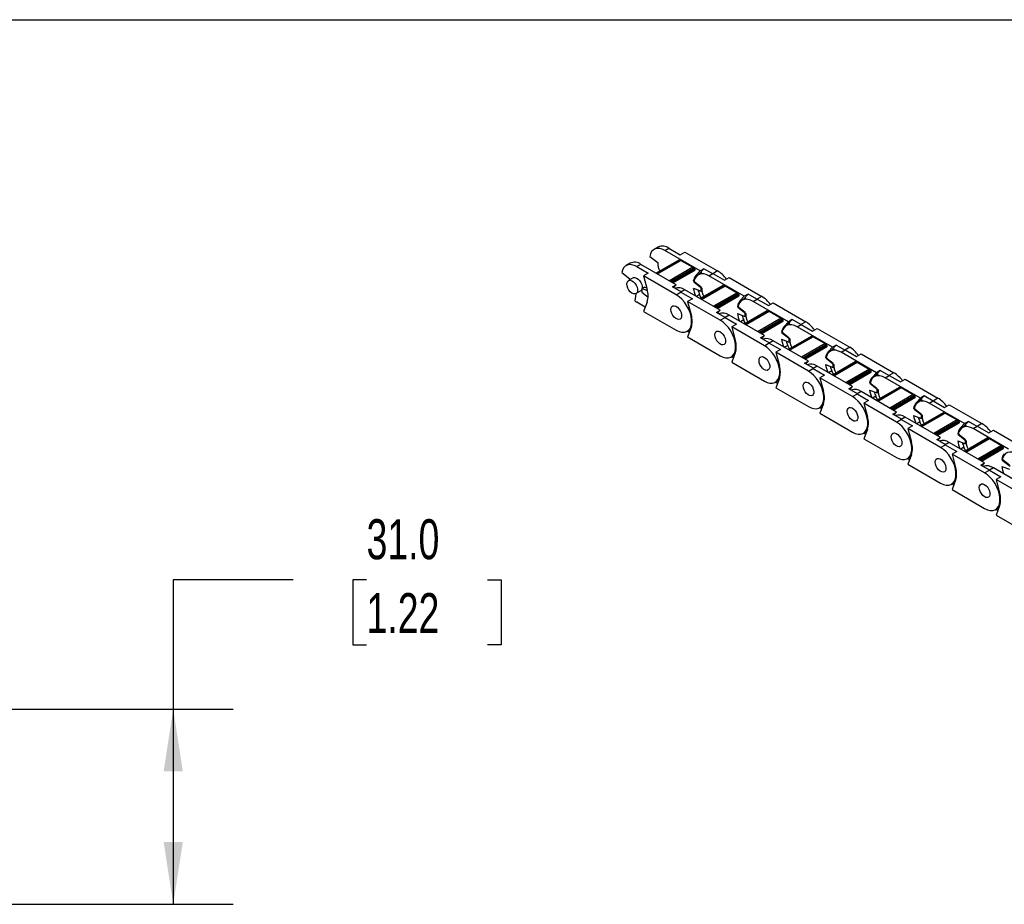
# Model space of a CAD drawing. Header units: millimetres. Extents: x 19 to 819, y 19 to 629.
# Tile 3 of 6: x 509 to 666, y 488 to 629. Entities that reach past the tile are written whole.
import ezdxf

# ---------------------------------------------------------------- set-up
doc = ezdxf.new("R2010")
doc.units = ezdxf.units.MM
doc.header["$LTSCALE"] = 3
doc.layers.add('DIMENSIONS', color=140, linetype='Continuous', lineweight=25)
doc.layers.add('TEXT', color=140, linetype='Continuous', lineweight=25)
doc.styles.add('SLDTEXTSTYLE0', font='TXT', dxfattribs={"width": 0.7})
doc.dimstyles.new('SLDDIMSTYLE1', dxfattribs={"dimtxt": 6.474023, "dimasz": 9.906, "dimexe": 0, "dimexo": 0.0625, "dimgap": 1.618506, "dimtad": 0, "dimtih": 1, "dimtoh": 1, "dimrnd": 1e-09, "dimzin": 4, "dimdsep": 46, "dimtxsty": 'SLDTEXTSTYLE0', "dimsah": 1, "dimcen": 0.09, "dimadec": 0, "dimazin": 1, "dimtfac": 1, "dimtofl": 0, "dimtmove": 0, "dimatfit": 3, "dimfxl": 0, "dimfrac": 2, "dimtolj": 1, "dimtzin": 12, "dimarcsym": 0})

# ---------------------------------------------------------------- blocks, each defined once
blk = doc.blocks.new('_D_3')
at = {"layer": 'DIMENSIONS'}
for p, q in [((552.53, 539.71), (533.48, 539.71)), ((533.48, 539.71), (533.48, 519.2)), ((564.2, 539.71), (562.03, 539.71)), ((562.03, 539.71), (562.03, 529.42)), ((583.44, 539.71), (585.61, 539.71)), ((585.61, 539.71), (585.61, 529.42)), ((562.03, 529.42), (564.2, 529.42)), ((585.61, 529.42), (583.44, 529.42)), ((506.52, 519.2), (543.01, 519.2)), ((533.48, 519.2), (533.48, 488.2)), ((506.52, 488.2), (543.01, 488.2))]:
    blk.add_line(p, q, dxfattribs=at)
for points in [[(533.48, 519.2), (531.96, 509.29), (535.01, 509.29)], [(533.48, 488.2), (535.01, 498.11), (531.96, 498.11)]]:
    blk.add_solid(points, dxfattribs=at)
at = {"layer": 'DIMENSIONS', "char_height": 6.35, "attachment_point": 1, "style": 'SLDTEXTSTYLE0'}
for s, insert in [('31.0', (564.2, 549.34)), ('1.22', (564.2, 537.61))]:
    blk.add_mtext(s, dxfattribs=dict(at, insert=insert))

msp = doc.modelspace()

# ---------------------------------------------------------------- linework, layer by layer
for p, q in [((610.522, 592.549), (609.886, 592.182)), ((611.611, 592.011), (612.247, 592.379)), ((617.225, 588.77), (611.611, 592.011)), ((612.247, 592.379), (614.057, 591.334)), ((614.057, 591.334), (614.799, 591.762)), ((614.799, 591.762), (619.99, 588.766)), ((606.067, 589.978), (605.431, 589.61)), ((609.208, 591.07), (610.472, 590.083)), ((613.835, 590.485), (610.227, 588.402)), ((610.253, 588.386), (613.88, 590.48)), ((614.081, 590.451), (610.379, 588.314)), ((610.423, 588.288), (614.156, 590.444)), ((613.88, 590.48), (614.006, 590.408)), ((614.156, 590.444), (616.065, 589.342)), ((604.753, 588.499), (606.017, 587.512)), ((607.792, 589.807), (607.156, 589.44)), ((607.156, 589.44), (608.966, 588.395)), ((613.406, 586.566), (607.792, 589.807)), ((608.966, 588.395), (608.223, 587.966)), ((616.065, 589.342), (612.332, 587.186)), ((612.505, 587.086), (616.166, 589.199)), ((616.208, 589.137), (612.58, 587.043)), ((616.341, 589.06), (612.714, 586.966)), ((616.4, 588.923), (612.861, 586.881)), ((612.893, 586.863), (616.333, 588.849)), ((616.208, 589.137), (616.341, 589.06)), ((616.535, 588.031), (617.225, 588.77)), ((616.535, 588.031), (617.129, 588.374)), ((617.48, 588.484), (616.886, 588.141)), ((617.129, 588.374), (617.819, 589.113)), ((617.819, 589.113), (617.225, 588.77)), ((619.205, 588.313), (617.819, 589.113)), ((618.611, 587.97), (619.247, 588.337)), ((619.99, 588.766), (619.205, 588.313)), ((619.247, 588.337), (621.057, 587.293)), ((606.556, 587.662), (605.814, 587.233)), ((606.017, 587.512), (606.001, 587.341)), ((613.414, 584.97), (608.223, 587.966)), ((608.223, 587.966), (608.796, 585.82)), ((616.252, 587.231), (616.125, 587.158)), ((617.36, 586.194), (616.125, 587.158)), ((616.209, 587.029), (617.473, 586.042)), ((624.225, 584.729), (618.611, 587.97)), ((621.057, 587.293), (621.8, 587.721)), ((621.8, 587.721), (626.99, 584.725)), ((606.966, 585.131), (606.825, 584.022)), ((607.013, 585.155), (607.756, 585.583)), ((608.365, 586.209), (607.941, 585.964)), ((607.941, 585.964), (607.941, 585.395)), ((608.843, 585.626), (607.941, 585.964)), ((607.941, 585.395), (608.946, 584.61)), ((608.365, 586.209), (608.728, 586.073)), ((612.812, 586.223), (613.406, 586.566)), ((614.199, 585.423), (612.812, 586.223)), ((612.99, 586.12), (613.406, 586.566)), ((613.414, 584.97), (614.199, 585.423)), ((614.793, 585.766), (614.156, 585.398)), ((614.156, 585.398), (615.966, 584.354)), ((620.407, 582.525), (614.793, 585.766)), ((616.125, 586.019), (617.36, 585.557)), ((620.836, 586.444), (617.227, 584.36)), ((617.253, 584.345), (620.881, 586.439)), ((617.36, 585.557), (617.36, 586.194)), ((617.36, 585.557), (617.467, 585.62)), ((621.082, 586.41), (617.379, 584.273)), ((617.423, 584.247), (621.157, 586.402)), ((623.066, 585.3), (619.332, 583.145)), ((619.506, 583.045), (623.167, 585.158)), ((620.881, 586.439), (621.007, 586.367)), ((621.157, 586.402), (623.066, 585.3)), ((608.493, 583.033), (607.156, 583.805)), ((608.796, 583.817), (608.223, 582.332)), ((615.966, 584.354), (615.224, 583.925)), ((620.414, 580.928), (615.224, 583.925)), ((615.224, 583.925), (615.796, 581.779)), ((617.129, 585.016), (616.61, 584.716)), ((617.382, 584.45), (617.129, 585.016)), ((623.208, 585.096), (619.581, 583.002)), ((623.342, 585.019), (619.714, 582.925)), ((623.4, 584.882), (619.862, 582.839)), ((619.893, 582.821), (623.333, 584.807)), ((623.208, 585.096), (623.342, 585.019)), ((623.535, 583.989), (624.225, 584.729)), ((623.535, 583.989), (624.129, 584.332)), ((624.481, 584.442), (623.887, 584.1)), ((624.129, 584.332), (624.819, 585.072)), ((624.819, 585.072), (624.225, 584.729)), ((626.205, 584.272), (624.819, 585.072)), ((625.611, 583.929), (626.248, 584.296)), ((631.225, 580.688), (625.611, 583.929)), ((626.99, 584.725), (626.205, 584.272)), ((626.248, 584.296), (628.058, 583.251)), ((628.058, 583.251), (628.8, 583.68)), ((628.8, 583.68), (633.991, 580.684)), ((608.223, 582.332), (613.414, 579.336)), ((619.813, 582.182), (620.407, 582.525)), ((621.199, 581.382), (619.813, 582.182)), ((619.991, 582.079), (620.407, 582.525)), ((623.252, 583.19), (623.125, 583.117)), ((624.36, 582.152), (623.125, 583.117)), ((623.209, 582.988), (624.473, 582.001)), ((627.836, 582.402), (624.227, 580.319)), ((624.254, 580.304), (627.881, 582.398)), ((624.36, 581.516), (624.36, 582.152)), ((628.082, 582.369), (624.38, 580.231)), ((624.424, 580.206), (628.157, 582.361)), ((627.881, 582.398), (628.007, 582.325)), ((628.157, 582.361), (630.066, 581.259)), ((620.414, 580.928), (621.199, 581.382)), ((621.793, 581.724), (621.157, 581.357)), ((621.157, 581.357), (622.966, 580.312)), ((627.407, 578.484), (621.793, 581.724)), ((623.125, 581.978), (624.36, 581.516)), ((624.129, 580.974), (623.611, 580.675)), ((624.383, 580.409), (624.129, 580.974)), ((624.36, 581.516), (624.468, 581.578)), ((630.066, 581.259), (626.333, 579.104)), ((626.506, 579.004), (630.167, 581.117)), ((630.208, 581.055), (626.581, 578.96)), ((630.342, 580.977), (626.715, 578.883)), ((630.4, 580.841), (626.862, 578.798)), ((626.893, 578.78), (630.334, 580.766)), ((630.208, 581.055), (630.342, 580.977)), ((630.535, 579.948), (631.225, 580.688)), ((631.129, 580.291), (631.819, 581.031)), ((631.819, 581.031), (631.225, 580.688)), ((633.206, 580.23), (631.819, 581.031)), ((633.991, 580.684), (633.206, 580.23)), ((615.139, 579.165), (615.414, 579.324)), ((615.494, 578.992), (615.167, 579.181)), ((615.796, 579.776), (615.224, 578.291)), ((622.966, 580.312), (622.224, 579.884)), ((627.415, 576.887), (622.224, 579.884)), ((622.224, 579.884), (622.796, 577.737)), ((630.252, 579.149), (630.125, 579.075)), ((631.36, 578.111), (630.125, 579.075)), ((630.209, 578.947), (631.473, 577.96)), ((630.535, 579.948), (631.129, 580.291)), ((631.481, 580.401), (630.887, 580.058)), ((632.612, 579.888), (633.248, 580.255)), ((638.226, 576.647), (632.612, 579.888)), ((633.248, 580.255), (635.058, 579.21)), ((635.058, 579.21), (635.8, 579.639)), ((635.8, 579.639), (640.991, 576.642)), ((615.224, 578.291), (620.414, 575.294)), ((626.813, 578.141), (627.407, 578.484)), ((628.199, 577.34), (626.813, 578.141)), ((626.991, 578.038), (627.407, 578.484)), ((627.415, 576.887), (628.199, 577.34)), ((628.793, 577.683), (628.157, 577.316)), ((628.157, 577.316), (629.967, 576.271)), ((634.407, 574.442), (628.793, 577.683)), ((630.125, 577.936), (631.36, 577.475)), ((634.837, 578.361), (631.228, 576.278)), ((631.254, 576.263), (634.882, 578.357)), ((631.36, 577.475), (631.36, 578.111)), ((631.36, 577.475), (631.468, 577.537)), ((635.082, 578.327), (631.38, 576.19)), ((631.424, 576.165), (635.157, 578.32)), ((634.882, 578.357), (635.007, 578.284)), ((635.157, 578.32), (637.067, 577.218)), ((629.967, 576.271), (629.224, 575.842)), ((634.415, 572.846), (629.224, 575.842)), ((629.224, 575.842), (629.797, 573.696)), ((631.129, 576.933), (630.611, 576.634)), ((631.383, 576.368), (631.129, 576.933)), ((637.067, 577.218), (633.333, 575.063)), ((633.506, 574.962), (637.167, 577.076)), ((637.209, 577.013), (633.581, 574.919)), ((637.342, 576.936), (633.715, 574.842)), ((637.401, 576.8), (633.862, 574.757)), ((633.894, 574.739), (637.334, 576.725)), ((637.209, 577.013), (637.342, 576.936)), ((637.536, 575.907), (638.226, 576.647)), ((637.536, 575.907), (638.13, 576.25)), ((638.481, 576.36), (637.887, 576.017)), ((638.13, 576.25), (638.82, 576.99)), ((638.82, 576.99), (638.226, 576.647)), ((640.206, 576.189), (638.82, 576.99)), ((639.612, 575.846), (640.249, 576.214)), ((645.226, 572.605), (639.612, 575.846)), ((640.991, 576.642), (640.206, 576.189)), ((640.249, 576.214), (642.058, 575.169)), ((622.139, 575.124), (622.415, 575.283)), ((622.494, 574.951), (622.167, 575.14)), ((622.796, 575.735), (622.224, 574.25)), ((622.224, 574.25), (627.415, 571.253)), ((633.813, 574.1), (634.407, 574.442)), ((633.991, 573.997), (634.407, 574.442)), ((637.253, 575.108), (637.126, 575.034)), ((638.361, 574.07), (637.126, 575.034)), ((637.21, 574.905), (638.474, 573.918)), ((641.837, 574.32), (638.228, 572.237)), ((638.254, 572.222), (641.882, 574.316)), ((642.083, 574.286), (638.38, 572.149)), ((638.424, 572.123), (642.158, 574.279)), ((641.882, 574.316), (642.008, 574.243)), ((642.058, 575.169), (642.801, 575.598)), ((642.158, 574.279), (644.067, 573.177)), ((642.801, 575.598), (647.991, 572.601)), ((635.2, 573.299), (633.813, 574.1)), ((634.415, 572.846), (635.2, 573.299)), ((635.794, 573.642), (635.157, 573.275)), ((635.157, 573.275), (636.967, 572.23)), ((641.408, 570.401), (635.794, 573.642)), ((637.126, 573.895), (638.361, 573.434)), ((638.13, 572.892), (637.611, 572.593)), ((638.384, 572.326), (638.13, 572.892)), ((638.361, 573.434), (638.361, 574.07)), ((638.361, 573.434), (638.468, 573.496)), ((644.067, 573.177), (640.333, 571.021)), ((640.507, 570.921), (644.168, 573.035)), ((644.209, 572.972), (640.582, 570.878)), ((644.343, 572.895), (640.715, 570.801)), ((644.401, 572.758), (640.863, 570.716)), ((640.894, 570.698), (644.334, 572.684)), ((644.209, 572.972), (644.343, 572.895)), ((645.13, 572.209), (645.82, 572.948)), ((645.82, 572.948), (645.226, 572.605)), ((647.206, 572.148), (645.82, 572.948)), ((629.139, 571.082), (629.415, 571.242)), ((629.495, 570.91), (629.167, 571.098)), ((629.797, 571.694), (629.224, 570.208)), ((636.967, 572.23), (636.225, 571.801)), ((641.415, 568.805), (636.225, 571.801)), ((636.225, 571.801), (636.797, 569.655)), ((644.253, 571.066), (644.126, 570.993)), ((644.536, 571.866), (645.226, 572.605)), ((644.536, 571.866), (645.13, 572.209)), ((645.482, 572.319), (644.888, 571.976)), ((646.613, 571.805), (647.249, 572.172)), ((652.226, 568.564), (646.613, 571.805)), ((647.991, 572.601), (647.206, 572.148)), ((647.249, 572.172), (649.059, 571.128)), ((649.059, 571.128), (649.801, 571.556)), ((649.801, 571.556), (654.992, 568.56)), ((629.224, 570.208), (634.415, 567.212)), ((640.814, 570.058), (641.408, 570.401)), ((642.2, 569.258), (640.814, 570.058)), ((640.992, 569.955), (641.408, 570.401)), ((642.794, 569.601), (642.158, 569.233)), ((648.408, 566.36), (642.794, 569.601)), ((645.361, 570.029), (644.126, 570.993)), ((644.126, 569.854), (645.361, 569.392)), ((644.21, 570.864), (645.474, 569.877)), ((648.837, 570.279), (645.228, 568.196)), ((645.255, 568.18), (648.882, 570.274)), ((645.361, 569.392), (645.361, 570.029)), ((649.083, 570.245), (645.381, 568.108)), ((645.425, 568.082), (649.158, 570.238)), ((648.882, 570.274), (649.008, 570.202)), ((649.158, 570.238), (651.067, 569.135)), ((641.415, 568.805), (642.2, 569.258)), ((642.158, 569.233), (643.967, 568.189)), ((643.967, 568.189), (643.225, 567.76)), ((645.13, 568.851), (644.612, 568.552)), ((645.384, 568.285), (645.13, 568.851)), ((645.361, 569.392), (645.469, 569.455)), ((651.067, 569.135), (647.334, 566.98)), ((647.507, 566.88), (651.168, 568.993)), ((651.209, 568.931), (647.582, 566.837)), ((651.343, 568.854), (647.716, 566.76)), ((651.402, 568.717), (647.863, 566.675)), ((647.894, 566.656), (651.335, 568.642)), ((651.209, 568.931), (651.343, 568.854)), ((651.536, 567.825), (652.226, 568.564)), ((651.536, 567.825), (652.13, 568.167)), ((652.482, 568.278), (651.888, 567.935)), ((652.13, 568.167), (652.82, 568.907)), ((652.82, 568.907), (652.226, 568.564)), ((654.207, 568.107), (652.82, 568.907)), ((653.613, 567.764), (654.249, 568.131)), ((654.992, 568.56), (654.207, 568.107)), ((654.249, 568.131), (656.059, 567.087)), ((636.14, 567.041), (636.416, 567.2)), ((636.495, 566.868), (636.168, 567.057)), ((636.797, 567.653), (636.225, 566.167)), ((648.416, 564.764), (643.225, 567.76)), ((643.225, 567.76), (643.797, 565.614)), ((647.814, 566.017), (648.408, 566.36)), ((647.992, 565.914), (648.408, 566.36)), ((651.254, 567.025), (651.126, 566.952)), ((652.361, 565.987), (651.126, 566.952)), ((651.21, 566.823), (652.474, 565.836)), ((659.227, 564.523), (653.613, 567.764)), ((656.059, 567.087), (656.801, 567.515)), ((656.801, 567.515), (661.992, 564.519)), ((636.225, 566.167), (641.415, 563.171)), ((649.201, 565.217), (647.814, 566.017)), ((648.416, 564.764), (649.201, 565.217)), ((649.794, 565.56), (649.158, 565.192)), ((649.158, 565.192), (650.968, 564.147)), ((655.408, 562.319), (649.794, 565.56)), ((651.126, 565.813), (652.361, 565.351)), ((652.13, 564.809), (651.612, 564.51)), ((652.384, 564.244), (652.13, 564.809)), ((655.838, 566.238), (652.229, 564.154)), ((652.255, 564.139), (655.883, 566.233)), ((652.361, 565.351), (652.361, 565.987)), ((652.361, 565.351), (652.469, 565.413)), ((656.083, 566.204), (652.381, 564.066)), ((652.425, 564.041), (656.158, 566.196)), ((658.068, 565.094), (654.334, 562.939)), ((654.508, 562.839), (658.168, 564.952)), ((658.21, 564.89), (654.582, 562.796)), ((658.344, 564.812), (654.716, 562.718)), ((655.883, 566.233), (656.008, 566.16)), ((656.158, 566.196), (658.068, 565.094)), ((658.21, 564.89), (658.344, 564.812)), ((659.131, 564.126), (659.821, 564.866)), ((659.821, 564.866), (659.227, 564.523)), ((661.207, 564.066), (659.821, 564.866)), ((643.797, 563.611), (643.225, 562.126)), ((650.968, 564.147), (650.225, 563.719)), ((655.416, 560.722), (650.225, 563.719)), ((650.225, 563.719), (650.798, 561.573)), ((658.402, 564.676), (654.863, 562.633)), ((654.895, 562.615), (658.335, 564.601)), ((658.537, 563.783), (659.227, 564.523)), ((658.537, 563.783), (659.131, 564.126)), ((659.482, 564.236), (658.888, 563.893)), ((660.613, 563.723), (661.25, 564.09)), ((666.227, 560.482), (660.613, 563.723)), ((661.992, 564.519), (661.207, 564.066)), ((661.25, 564.09), (663.059, 563.045)), ((663.059, 563.045), (663.802, 563.474)), ((663.802, 563.474), (668.992, 560.477)), ((643.14, 563), (643.416, 563.159)), ((643.495, 562.827), (643.168, 563.016)), ((643.225, 562.126), (648.416, 559.129)), ((654.814, 561.976), (655.408, 562.319)), ((656.201, 561.175), (654.814, 561.976)), ((654.993, 561.873), (655.408, 562.319)), ((658.254, 562.984), (658.127, 562.911)), ((659.362, 561.946), (658.127, 562.911)), ((658.127, 561.772), (659.362, 561.31)), ((658.211, 562.782), (659.475, 561.795)), ((662.838, 562.196), (659.229, 560.113)), ((659.256, 560.098), (662.883, 562.192)), ((659.362, 561.31), (659.362, 561.946)), ((663.084, 562.163), (659.381, 560.025)), ((659.425, 560), (663.159, 562.155)), ((662.883, 562.192), (663.009, 562.119)), ((663.159, 562.155), (665.068, 561.053)), ((655.416, 560.722), (656.201, 561.175)), ((656.795, 561.518), (656.158, 561.151)), ((656.158, 561.151), (657.968, 560.106)), ((662.409, 558.278), (656.795, 561.518)), ((657.968, 560.106), (657.226, 559.678)), ((659.131, 560.768), (658.612, 560.469)), ((659.385, 560.203), (659.131, 560.768)), ((659.362, 561.31), (659.469, 561.372)), ((665.068, 561.053), (661.334, 558.898)), ((661.508, 558.798), (665.169, 560.911)), ((665.21, 560.848), (661.583, 558.754)), ((665.344, 560.771), (661.716, 558.677)), ((665.402, 560.635), (661.864, 558.592)), ((661.895, 558.574), (665.335, 560.56)), ((665.21, 560.848), (665.344, 560.771)), ((650.14, 558.959), (650.416, 559.118)), ((650.496, 558.786), (650.168, 558.975)), ((650.798, 559.57), (650.225, 558.085)), ((662.416, 556.681), (657.226, 559.678)), ((657.226, 559.678), (657.798, 557.531)), ((665.254, 558.943), (665.127, 558.869)), ((666.362, 557.905), (665.127, 558.869)), ((665.211, 558.74), (666.475, 557.753)), ((650.225, 558.085), (655.416, 555.088)), ((661.815, 557.935), (662.409, 558.278)), ((663.201, 557.134), (661.815, 557.935)), ((661.993, 557.832), (662.409, 558.278)), ((662.416, 556.681), (663.201, 557.134)), ((663.795, 557.477), (663.159, 557.11)), ((663.159, 557.11), (664.969, 556.065)), ((669.409, 554.236), (663.795, 557.477)), ((665.127, 557.73), (666.362, 557.269)), ((657.798, 555.529), (657.226, 554.043)), ((664.969, 556.065), (664.226, 555.636)), ((669.417, 552.64), (664.226, 555.636)), ((664.226, 555.636), (664.798, 553.49)), ((657.141, 554.917), (657.417, 555.077)), ((657.496, 554.745), (657.169, 554.934)), ((657.226, 554.043), (662.416, 551.047)), ((664.141, 550.876), (664.417, 551.035)), ((664.496, 550.704), (664.169, 550.892)), ((664.798, 551.488), (664.226, 550.002)), ((664.226, 550.002), (669.417, 547.006))]:
    msp.add_line(p, q)
at = {"flags": 128}
for points in [[(611.611, 592.011), (611.187, 592.213), (610.776, 592.323), (610.391, 592.338), (610.043, 592.257), (609.742, 592.084), (609.498, 591.822), (609.318, 591.481), (609.208, 591.07)], [(607.156, 589.44), (606.732, 589.641), (606.322, 589.751), (605.936, 589.766), (605.588, 589.686), (605.287, 589.512), (605.043, 589.251), (604.864, 588.909), (604.753, 588.499)], [(618.611, 587.97), (618.187, 588.172), (617.777, 588.282), (617.391, 588.297), (617.043, 588.216), (616.742, 588.043), (616.498, 587.781), (616.319, 587.44), (616.209, 587.029)], [(617.129, 588.374), (617.056, 588.289), (616.993, 588.202)], [(605.565, 586.684), (605.603, 586.951), (605.712, 587.151), (605.884, 587.265), (606.103, 587.285), (606.35, 587.208), (606.602, 587.04), (606.838, 586.797), (607.036, 586.501), (607.178, 586.178), (607.253, 585.856), (607.253, 585.563), (607.178, 585.327), (607.036, 585.168), (606.838, 585.1), (606.602, 585.13), (606.35, 585.253), (606.103, 585.461), (605.884, 585.733), (605.712, 586.047), (605.603, 586.373), (605.565, 586.684)], [(606.556, 587.662), (606.627, 587.694), (606.846, 587.714), (607.093, 587.636), (607.345, 587.469), (607.58, 587.226), (607.778, 586.93), (607.92, 586.606), (607.995, 586.284), (607.995, 585.995)], [(613.414, 579.336), (613.862, 579.125), (614.295, 579.017), (614.698, 579.016), (615.057, 579.122), (615.361, 579.331), (615.598, 579.636), (615.76, 580.027), (615.843, 580.49), (615.843, 581.01), (615.76, 581.569), (615.598, 582.148), (615.361, 582.726), (615.057, 583.286), (614.698, 583.806), (614.295, 584.271), (613.862, 584.663), (613.414, 584.97)], [(625.611, 583.929), (625.188, 584.131), (624.777, 584.241), (624.392, 584.255), (624.043, 584.175), (623.743, 584.001), (623.499, 583.74), (623.319, 583.399), (623.209, 582.988)], [(624.129, 584.332), (624.056, 584.248), (623.993, 584.161)], [(612.565, 582.642), (612.603, 582.91), (612.713, 583.109), (612.885, 583.224), (613.104, 583.244), (613.35, 583.166), (613.603, 582.999), (613.838, 582.756), (614.036, 582.46), (614.178, 582.136), (614.253, 581.814), (614.253, 581.522), (614.178, 581.286), (614.036, 581.127), (613.838, 581.059), (613.603, 581.088), (613.35, 581.212), (613.104, 581.419), (612.885, 581.692), (612.713, 582.005), (612.603, 582.332), (612.565, 582.642)], [(612.565, 582.642), (612.603, 582.91), (612.713, 583.109), (612.885, 583.224), (613.104, 583.244), (613.35, 583.166), (613.603, 582.999), (613.838, 582.756), (614.036, 582.46), (614.178, 582.136), (614.253, 581.814), (614.253, 581.522), (614.178, 581.286), (614.036, 581.127), (613.838, 581.059), (613.603, 581.088), (613.35, 581.212), (613.104, 581.419), (612.885, 581.692), (612.713, 582.005), (612.603, 582.332), (612.565, 582.642)], [(620.414, 575.294), (620.862, 575.084), (621.295, 574.976), (621.698, 574.975), (622.058, 575.081), (622.361, 575.29), (622.598, 575.595), (622.761, 575.986), (622.843, 576.449), (622.843, 576.969), (622.761, 577.528), (622.598, 578.106), (622.361, 578.685), (622.058, 579.244), (621.698, 579.765), (621.295, 580.229), (620.862, 580.622), (620.414, 580.928)], [(615.414, 579.324), (615.524, 579.396), (615.719, 579.577)], [(619.566, 578.601), (619.603, 578.868), (619.713, 579.068), (619.885, 579.183), (620.104, 579.202), (620.351, 579.125), (620.603, 578.958), (620.838, 578.715), (621.036, 578.419), (621.179, 578.095), (621.253, 577.773), (621.253, 577.481), (621.179, 577.245), (621.036, 577.086), (620.838, 577.018), (620.603, 577.047), (620.351, 577.171), (620.104, 577.378), (619.885, 577.651), (619.713, 577.964), (619.603, 578.291), (619.566, 578.601)], [(619.566, 578.601), (619.603, 578.868), (619.713, 579.068), (619.885, 579.183), (620.104, 579.202), (620.351, 579.125), (620.603, 578.958), (620.838, 578.715), (621.036, 578.419), (621.179, 578.095), (621.253, 577.773), (621.253, 577.481), (621.179, 577.245), (621.036, 577.086), (620.838, 577.018), (620.603, 577.047), (620.351, 577.171), (620.104, 577.378), (619.885, 577.651), (619.713, 577.964), (619.603, 578.291), (619.566, 578.601)], [(632.612, 579.888), (632.188, 580.089), (631.777, 580.199), (631.392, 580.214), (631.044, 580.134), (630.743, 579.96), (630.499, 579.699), (630.319, 579.357), (630.209, 578.947)], [(631.129, 580.291), (631.057, 580.206), (630.994, 580.12)], [(627.415, 571.253), (627.863, 571.042), (628.296, 570.935), (628.699, 570.934), (629.058, 571.04), (629.361, 571.249), (629.598, 571.554), (629.761, 571.945), (629.844, 572.408), (629.844, 572.928), (629.761, 573.487), (629.598, 574.065), (629.361, 574.644), (629.058, 575.203), (628.699, 575.724), (628.296, 576.188), (627.863, 576.581), (627.415, 576.887)], [(639.612, 575.846), (639.189, 576.048), (638.778, 576.158), (638.392, 576.173), (638.044, 576.092), (637.743, 575.919), (637.499, 575.657), (637.32, 575.316), (637.21, 574.905)], [(638.13, 576.25), (638.057, 576.165), (637.994, 576.079)], [(622.415, 575.283), (622.525, 575.355), (622.72, 575.536)], [(626.566, 574.56), (626.604, 574.827), (626.713, 575.027), (626.886, 575.142), (627.105, 575.161), (627.351, 575.084), (627.603, 574.916), (627.839, 574.674), (628.037, 574.378), (628.179, 574.054), (628.254, 573.732), (628.254, 573.44), (628.179, 573.204), (628.037, 573.045), (627.839, 572.977), (627.603, 573.006), (627.351, 573.13), (627.105, 573.337), (626.886, 573.61), (626.713, 573.923), (626.604, 574.249), (626.566, 574.56)], [(626.566, 574.56), (626.604, 574.827), (626.713, 575.027), (626.886, 575.142), (627.105, 575.161), (627.351, 575.084), (627.603, 574.916), (627.839, 574.674), (628.037, 574.378), (628.179, 574.054), (628.254, 573.732), (628.254, 573.44), (628.179, 573.204), (628.037, 573.045), (627.839, 572.977), (627.603, 573.006), (627.351, 573.13), (627.105, 573.337), (626.886, 573.61), (626.713, 573.923), (626.604, 574.249), (626.566, 574.56)], [(634.415, 567.212), (634.863, 567.001), (635.296, 566.893), (635.699, 566.892), (636.058, 566.998), (636.362, 567.207), (636.599, 567.513), (636.761, 567.903), (636.844, 568.367), (636.844, 568.887), (636.761, 569.445), (636.599, 570.024), (636.362, 570.603), (636.058, 571.162), (635.699, 571.683), (635.296, 572.147), (634.863, 572.539), (634.415, 572.846)], [(629.415, 571.242), (629.525, 571.314), (629.72, 571.495)], [(633.566, 570.519), (633.604, 570.786), (633.714, 570.986), (633.886, 571.1), (634.105, 571.12), (634.352, 571.043), (634.604, 570.875), (634.839, 570.633), (635.037, 570.336), (635.179, 570.013), (635.254, 569.691), (635.254, 569.399), (635.179, 569.162), (635.037, 569.003), (634.839, 568.935), (634.604, 568.965), (634.352, 569.088), (634.105, 569.296), (633.886, 569.568), (633.714, 569.882), (633.604, 570.208), (633.566, 570.519)], [(633.566, 570.519), (633.604, 570.786), (633.714, 570.986), (633.886, 571.1), (634.105, 571.12), (634.352, 571.043), (634.604, 570.875), (634.839, 570.633), (635.037, 570.336), (635.179, 570.013), (635.254, 569.691), (635.254, 569.399), (635.179, 569.162), (635.037, 569.003), (634.839, 568.935), (634.604, 568.965), (634.352, 569.088), (634.105, 569.296), (633.886, 569.568), (633.714, 569.882), (633.604, 570.208), (633.566, 570.519)], [(646.613, 571.805), (646.189, 572.007), (645.778, 572.117), (645.393, 572.132), (645.044, 572.051), (644.744, 571.878), (644.5, 571.616), (644.32, 571.275), (644.21, 570.864)], [(645.13, 572.209), (645.057, 572.124), (644.994, 572.037)], [(641.415, 563.171), (641.864, 562.96), (642.297, 562.852), (642.7, 562.851), (643.059, 562.957), (643.362, 563.166), (643.599, 563.471), (643.762, 563.862), (643.844, 564.326), (643.844, 564.845), (643.762, 565.404), (643.599, 565.983), (643.362, 566.562), (643.059, 567.121), (642.7, 567.641), (642.297, 568.106), (641.864, 568.498), (641.415, 568.805)], [(653.613, 567.764), (653.189, 567.966), (652.779, 568.076), (652.393, 568.091), (652.045, 568.01), (651.744, 567.836), (651.5, 567.575), (651.32, 567.234), (651.21, 566.823)], [(652.13, 568.167), (652.058, 568.083), (651.995, 567.996)], [(636.416, 567.2), (636.525, 567.272), (636.72, 567.454)], [(640.567, 566.478), (640.604, 566.745), (640.714, 566.944), (640.886, 567.059), (641.105, 567.079), (641.352, 567.001), (641.604, 566.834), (641.84, 566.591), (642.037, 566.295), (642.18, 565.972), (642.254, 565.649), (642.254, 565.357), (642.18, 565.121), (642.037, 564.962), (641.84, 564.894), (641.604, 564.923), (641.352, 565.047), (641.105, 565.255), (640.886, 565.527), (640.714, 565.84), (640.604, 566.167), (640.567, 566.478)], [(640.567, 566.478), (640.604, 566.745), (640.714, 566.944), (640.886, 567.059), (641.105, 567.079), (641.352, 567.001), (641.604, 566.834), (641.84, 566.591), (642.037, 566.295), (642.18, 565.972), (642.254, 565.649), (642.254, 565.357), (642.18, 565.121), (642.037, 564.962), (641.84, 564.894), (641.604, 564.923), (641.352, 565.047), (641.105, 565.255), (640.886, 565.527), (640.714, 565.84), (640.604, 566.167), (640.567, 566.478)], [(643.416, 563.159), (643.526, 563.231), (643.721, 563.412)], [(648.416, 559.129), (648.864, 558.919), (649.297, 558.811), (649.7, 558.81), (650.059, 558.916), (650.362, 559.125), (650.599, 559.43), (650.762, 559.821), (650.845, 560.284), (650.845, 560.804), (650.762, 561.363), (650.599, 561.942), (650.362, 562.52), (650.059, 563.08), (649.7, 563.6), (649.297, 564.065), (648.864, 564.457), (648.416, 564.764)], [(660.613, 563.723), (660.19, 563.924), (659.779, 564.034), (659.393, 564.049), (659.045, 563.969), (658.744, 563.795), (658.501, 563.534), (658.321, 563.192), (658.211, 562.782)], [(659.131, 564.126), (659.058, 564.042), (658.995, 563.955)], [(647.567, 562.436), (647.605, 562.703), (647.715, 562.903), (647.887, 563.018), (648.106, 563.038), (648.352, 562.96), (648.604, 562.793), (648.84, 562.55), (649.038, 562.254), (649.18, 561.93), (649.255, 561.608), (649.255, 561.316), (649.18, 561.08), (649.038, 560.921), (648.84, 560.853), (648.604, 560.882), (648.352, 561.006), (648.106, 561.213), (647.887, 561.486), (647.715, 561.799), (647.605, 562.126), (647.567, 562.436)], [(647.567, 562.436), (647.605, 562.703), (647.715, 562.903), (647.887, 563.018), (648.106, 563.038), (648.352, 562.96), (648.604, 562.793), (648.84, 562.55), (649.038, 562.254), (649.18, 561.93), (649.255, 561.608), (649.255, 561.316), (649.18, 561.08), (649.038, 560.921), (648.84, 560.853), (648.604, 560.882), (648.352, 561.006), (648.106, 561.213), (647.887, 561.486), (647.715, 561.799), (647.605, 562.126), (647.567, 562.436)], [(655.416, 555.088), (655.864, 554.877), (656.297, 554.77), (656.7, 554.769), (657.059, 554.875), (657.363, 555.084), (657.6, 555.389), (657.762, 555.78), (657.845, 556.243), (657.845, 556.763), (657.762, 557.322), (657.6, 557.9), (657.363, 558.479), (657.059, 559.038), (656.7, 559.559), (656.297, 560.023), (655.864, 560.416), (655.416, 560.722)], [(650.416, 559.118), (650.526, 559.19), (650.721, 559.371)], [(654.567, 558.395), (654.605, 558.662), (654.715, 558.862), (654.887, 558.977), (655.106, 558.996), (655.353, 558.919), (655.605, 558.752), (655.84, 558.509), (656.038, 558.213), (656.18, 557.889), (656.255, 557.567), (656.255, 557.275), (656.18, 557.039), (656.038, 556.88), (655.84, 556.812), (655.605, 556.841), (655.353, 556.965), (655.106, 557.172), (654.887, 557.445), (654.715, 557.758), (654.605, 558.085), (654.567, 558.395)], [(654.567, 558.395), (654.605, 558.662), (654.715, 558.862), (654.887, 558.977), (655.106, 558.996), (655.353, 558.919), (655.605, 558.752), (655.84, 558.509), (656.038, 558.213), (656.18, 557.889), (656.255, 557.567), (656.255, 557.275), (656.18, 557.039), (656.038, 556.88), (655.84, 556.812), (655.605, 556.841), (655.353, 556.965), (655.106, 557.172), (654.887, 557.445), (654.715, 557.758), (654.605, 558.085), (654.567, 558.395)], [(667.614, 559.681), (667.19, 559.883), (666.779, 559.993), (666.394, 560.008), (666.045, 559.928), (665.745, 559.754), (665.501, 559.493), (665.321, 559.151), (665.211, 558.74)], [(662.416, 551.047), (662.865, 550.836), (663.298, 550.729), (663.701, 550.728), (664.06, 550.833), (664.363, 551.043), (664.6, 551.348), (664.763, 551.739), (664.845, 552.202), (664.845, 552.722), (664.763, 553.28), (664.6, 553.859), (664.363, 554.438), (664.06, 554.997), (663.701, 555.518), (663.298, 555.982), (662.865, 556.374), (662.416, 556.681)], [(657.417, 555.077), (657.526, 555.149), (657.721, 555.33)], [(661.568, 554.354), (661.606, 554.621), (661.715, 554.821), (661.887, 554.936), (662.106, 554.955), (662.353, 554.878), (662.605, 554.71), (662.841, 554.468), (663.038, 554.171), (663.181, 553.848), (663.255, 553.526), (663.255, 553.234), (663.181, 552.998), (663.038, 552.839), (662.841, 552.771), (662.605, 552.8), (662.353, 552.924), (662.106, 553.131), (661.887, 553.403), (661.715, 553.717), (661.606, 554.043), (661.568, 554.354)], [(661.568, 554.354), (661.606, 554.621), (661.715, 554.821), (661.887, 554.936), (662.106, 554.955), (662.353, 554.878), (662.605, 554.71), (662.841, 554.468), (663.038, 554.171), (663.181, 553.848), (663.255, 553.526), (663.255, 553.234), (663.181, 552.998), (663.038, 552.839), (662.841, 552.771), (662.605, 552.8), (662.353, 552.924), (662.106, 553.131), (661.887, 553.403), (661.715, 553.717), (661.606, 554.043), (661.568, 554.354)], [(664.417, 551.035), (664.527, 551.107), (664.722, 551.289)]]:
    msp.add_lwpolyline(points, dxfattribs=at)
for centre, radius, start, end in [((611.242, 591.022), 1.689, 53.47043, 115.21911), ((606.787, 588.45), 1.689, 53.47043, 115.21911), ((612.652, 589.879), 2.189, 174.64923, 211.7582), ((613.854, 590.446), 0.0435, 52.99098, 115.69856), ((614.113, 590.384), 0.0737, 53.57906, 115.11048), ((615.938, 589.144), 0.235, 13.5615, 57.08689), ((616.259, 589.216), 0.094, 190.06348, 237.07143), ((616.248, 588.992), 0.167, 300.7196, 335.6865), ((616.279, 588.952), 0.124, 346.40708, 59.8967), ((617.504, 584.724), 4.745, 35.40882, 58.39982), ((617.843, 586.883), 1.74, 138.75527, 170.92068), ((607.52, 585.974), 0.456, 301.09242, 337.19895), ((605.619, 584.819), 3.331, 342.50572, 17.49428), ((613.77, 584.354), 1.744, 54.07185, 109.15823), ((621.336, 586.874), 5.281, 189.31462, 203.24335), ((622.321, 587.357), 5.695, 196.44001, 204.27082), ((619.652, 585.838), 2.189, 174.64923, 211.7582), ((620.855, 586.405), 0.0435, 52.99098, 115.69856), ((621.113, 586.343), 0.0737, 53.57906, 115.11048), ((622.938, 585.103), 0.235, 13.5615, 57.08689), ((623.259, 585.175), 0.094, 190.06348, 237.07143), ((608.954, 586.908), 3.586, 233.58038, 239.89949), ((624.844, 582.842), 1.74, 138.75527, 170.92068), ((623.248, 584.951), 0.167, 300.7196, 335.6865), ((623.28, 584.911), 0.124, 346.40708, 59.8967), ((624.504, 580.683), 4.745, 35.40882, 58.39982), ((620.77, 580.313), 1.744, 54.07185, 109.15823), ((626.652, 581.797), 2.189, 174.64923, 211.7582), ((627.855, 582.363), 0.0435, 52.99098, 115.69856), ((628.113, 582.302), 0.0737, 53.57906, 115.11048), ((612.619, 580.777), 3.331, 342.50572, 17.49428), ((628.336, 582.832), 5.281, 189.31462, 203.24335), ((629.321, 583.315), 5.695, 196.44001, 204.27082), ((629.939, 581.062), 0.235, 13.5615, 57.08689), ((630.259, 581.133), 0.094, 190.06348, 237.07143), ((630.248, 580.91), 0.167, 300.7196, 335.6865), ((630.28, 580.87), 0.124, 346.40708, 59.8967), ((631.504, 576.642), 4.745, 35.40882, 58.39982), ((631.844, 578.801), 1.74, 138.75527, 170.92068), ((619.62, 576.736), 3.331, 342.50572, 17.49428), ((627.77, 576.271), 1.744, 54.07185, 109.15823), ((635.336, 578.791), 5.281, 189.31462, 203.24335), ((636.321, 579.274), 5.695, 196.44001, 204.27082), ((633.653, 577.755), 2.189, 174.64923, 211.7582), ((634.855, 578.322), 0.0435, 52.99098, 115.69856), ((635.114, 578.261), 0.0737, 53.57906, 115.11048), ((636.939, 577.021), 0.235, 13.5615, 57.08689), ((638.844, 574.76), 1.74, 138.75527, 170.92068), ((637.26, 577.092), 0.094, 190.06348, 237.07143), ((637.249, 576.868), 0.167, 300.7196, 335.6865), ((637.28, 576.829), 0.124, 346.40708, 59.8967), ((638.505, 572.601), 4.745, 35.40882, 58.39982), ((641.856, 574.281), 0.0435, 52.99098, 115.69856), ((642.114, 574.22), 0.0737, 53.57906, 115.11048), ((626.62, 572.695), 3.331, 342.50572, 17.49428), ((634.771, 572.23), 1.744, 54.07185, 109.15823), ((642.337, 574.75), 5.281, 189.31462, 203.24335), ((643.322, 575.233), 5.695, 196.44001, 204.27082), ((640.653, 573.714), 2.189, 174.64923, 211.7582), ((643.939, 572.98), 0.235, 13.5615, 57.08689), ((644.26, 573.051), 0.094, 190.06348, 237.07143), ((644.249, 572.827), 0.167, 300.7196, 335.6865), ((644.281, 572.788), 0.124, 346.40708, 59.8967), ((645.845, 570.718), 1.74, 138.75527, 170.92068), ((645.505, 568.559), 4.745, 35.40882, 58.39982), ((633.621, 568.654), 3.331, 342.50572, 17.49428), ((641.771, 568.189), 1.744, 54.07185, 109.15823), ((649.337, 570.709), 5.281, 189.31462, 203.24335), ((650.322, 571.192), 5.695, 196.44001, 204.27082), ((647.653, 569.673), 2.189, 174.64923, 211.7582), ((648.856, 570.24), 0.0435, 52.99098, 115.69856), ((649.114, 570.178), 0.0737, 53.57906, 115.11048), ((650.94, 568.938), 0.235, 13.5615, 57.08689), ((651.26, 569.01), 0.094, 190.06348, 237.07143), ((651.249, 568.786), 0.167, 300.7196, 335.6865), ((651.281, 568.746), 0.124, 346.40708, 59.8967), ((652.505, 564.518), 4.745, 35.40882, 58.39982), ((652.845, 566.677), 1.74, 138.75527, 170.92068), ((640.621, 564.613), 3.331, 342.50572, 17.49428), ((648.771, 564.148), 1.744, 54.07185, 109.15823), ((656.337, 566.667), 5.281, 189.31462, 203.24335), ((657.322, 567.151), 5.695, 196.44001, 204.27082), ((654.654, 565.632), 2.189, 174.64923, 211.7582), ((655.856, 566.198), 0.0435, 52.99098, 115.69856), ((656.115, 566.137), 0.0737, 53.57906, 115.11048), ((657.94, 564.897), 0.235, 13.5615, 57.08689), ((658.261, 564.969), 0.094, 190.06348, 237.07143), ((658.281, 564.705), 0.124, 346.40708, 59.8967), ((659.845, 562.636), 1.74, 138.75527, 170.92068), ((658.25, 564.745), 0.167, 300.7196, 335.6865), ((659.506, 560.477), 4.745, 35.40882, 58.39982), ((655.772, 560.107), 1.744, 54.07185, 109.15823), ((663.338, 562.626), 5.281, 189.31462, 203.24335), ((661.654, 561.591), 2.189, 174.64923, 211.7582), ((662.857, 562.157), 0.0435, 52.99098, 115.69856), ((663.115, 562.096), 0.0737, 53.57906, 115.11048), ((647.621, 560.571), 3.331, 342.50572, 17.49428), ((664.323, 563.109), 5.695, 196.44001, 204.27082), ((664.94, 560.856), 0.235, 13.5615, 57.08689), ((665.261, 560.927), 0.094, 190.06348, 237.07143), ((665.25, 560.703), 0.167, 300.7196, 335.6865), ((665.282, 560.664), 0.124, 346.40708, 59.8967), ((666.846, 558.595), 1.74, 138.75527, 170.92068), ((654.622, 556.53), 3.331, 342.50572, 17.49428), ((662.772, 556.065), 1.744, 54.07185, 109.15823), ((670.338, 558.585), 5.281, 189.31462, 203.24335), ((661.622, 552.489), 3.331, 342.50572, 17.49428)]:
    msp.add_arc(centre, radius, start, end)
at = {"layer": 'TEXT'}
msp.add_line((19.05, 628.65), (819.15, 628.65), dxfattribs=at)

# ---------------------------------------------------------------- dimensions: what is measured, and where the dimension line sits
at = {"layer": 'DIMENSIONS'}
dim = msp.add_linear_dim(base=(533.481, 488.199), p1=(502.707, 519.199), p2=(502.707, 488.199), angle=90, dimstyle='SLDDIMSTYLE1', dxfattribs=at)
dim.commit()
dim.dimension.update_dxf_attribs({"geometry": '_D_3', "text_midpoint": (533.481, 539.709), "dimtype": 160})

doc.saveas('drawing.dxf')
